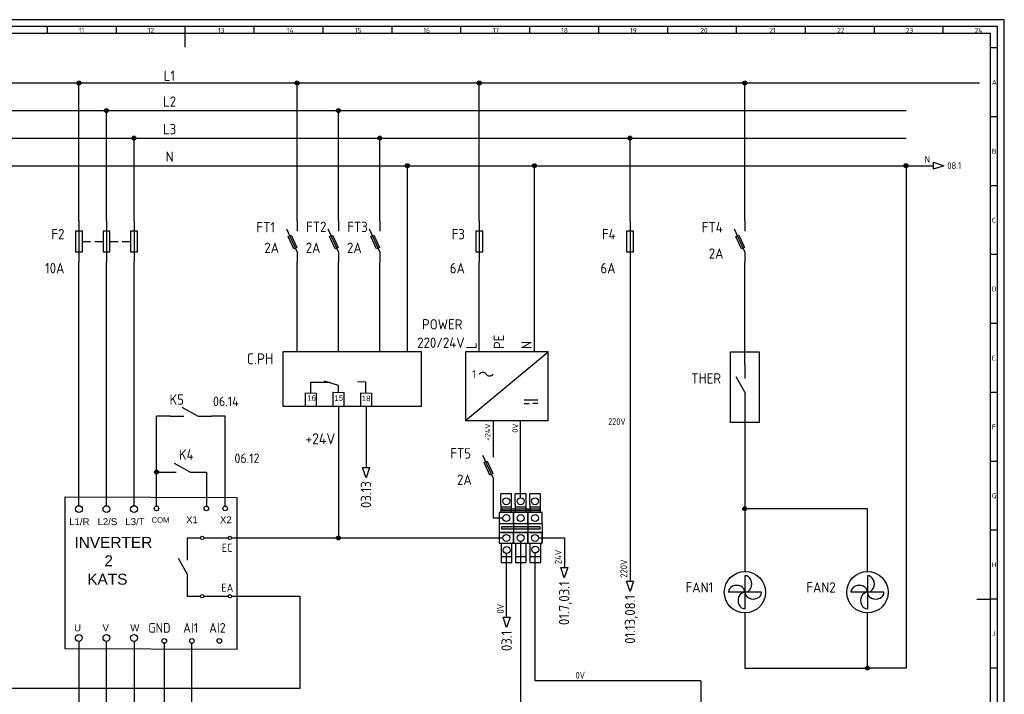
# Model space of a CAD drawing. Header units: millimetres. Extents: x 0 to 1189, y 5 to 846.
# Tile 3 of 3: x 475 to 1189, y 356 to 846. Entities that reach past the tile are written whole.
import ezdxf
from ezdxf.enums import TextEntityAlignment as Align

# ---------------------------------------------------------------- set-up
doc = ezdxf.new("R2010")
doc.units = ezdxf.units.MM
doc.header["$LTSCALE"] = 12
doc.linetypes.add('DASHED', pattern=[0.75, 0.5, -0.25])
for name, color, linetype in [('035', 5, 'Continuous'), ('07', 7, 'Continuous'), ('DESC', 1, 'Continuous'), ('LINK', 9, 'DASHED'), ('RED_2.5mm^2', 1, 'Continuous'), ('SYMS', 7, 'Continuous'), ('TAGS', 51, 'Continuous'), ('TERMS', 4, 'Continuous'), ('WIRENO', 70, 'Continuous'), ('WIREREF', 61, 'Continuous'), ('XREF', 7, 'Continuous'), ('XREFCHILD', 134, 'Continuous')]:
    doc.layers.add(name, color=color, linetype=linetype)
doc.styles.add('ISO Proportional', font='isocp.shx')
doc.styles.add('WD_IEC', font='isocp2.shx', dxfattribs={"width": 0.9, "height": 4})

# ---------------------------------------------------------------- blocks, each defined once
blk = doc.blocks.new('IEC_border_a0')
at = {"layer": '035', "color": 0}
for p, q in [((1189, 841), (0, 841)), ((494.5, 836), (494.5, 831)), ((544.5, 836), (544.5, 831)), ((594.5, 836), (594.5, 831)), ((644.5, 836), (644.5, 831)), ((694.5, 836), (694.5, 831)), ((744.5, 836), (744.5, 831)), ((794.5, 836), (794.5, 831)), ((844.5, 836), (844.5, 831)), ((894.5, 836), (894.5, 831)), ((944.5, 836), (944.5, 831)), ((994.5, 836), (994.5, 831)), ((1044.5, 836), (1044.5, 831)), ((1094.5, 836), (1094.5, 831)), ((1144.5, 836), (1144.5, 831)), ((1189, 0), (1189, 841)), ((1183.97, 820.54), (1178.98, 820.54)), ((1183.97, 770.54), (1178.98, 770.54)), ((1183.97, 720.54), (1178.98, 720.54)), ((1183.97, 670.54), (1178.98, 670.54)), ((1183.97, 620.54), (1178.98, 620.54)), ((1183.98, 570.5), (1179, 570.5)), ((1183.98, 520.5), (1178.98, 520.5)), ((1183.98, 470.5), (1179, 470.5)), ((1183.98, 420.5), (1179, 420.5)), ((1183.98, 420.5), (1179, 420.5)), ((1183.98, 370.5), (1179, 370.5))]:
    blk.add_line(p, q, dxfattribs=at)
blk.add_lwpolyline([(10, 10), (1179, 10), (1179, 831), (10, 831)], close=True, dxfattribs=at)
at = {"layer": '07', "color": 0}
for p, q in [((594.5, 831), (594.5, 821)), ((1169, 420.5), (1179, 420.5))]:
    blk.add_line(p, q, dxfattribs=at)
blk.add_lwpolyline([(5, 5), (1184, 5), (1184, 836), (5, 836)], close=True, dxfattribs=at)
at = {"layer": '035', "color": 0, "style": 'ISO Proportional'}
for s, p in [('11', (517.49, 831.5)), ('12', (567.49, 831.5)), ('13', (618.42, 831.5)), ('14', (668.46, 831.5)), ('15', (717.72, 831.5)), ('16', (767.49, 831.5)), ('17', (817.72, 831.5)), ('18', (867.49, 831.5)), ('19', (917.49, 831.5)), ('20', (968.42, 831.5)), ('21', (1018.46, 831.5)), ('22', (1067.72, 831.5)), ('23', (1117.49, 831.5)), ('24', (1167.49, 831.5)), ('A', (1179.98, 793.79)), ('B', (1179.98, 743.79)), ('C', (1179.98, 693.79)), ('D', (1179.98, 643.79)), ('E', (1180, 593.75)), ('F', (1180, 543.75)), ('G', (1180, 493.75)), ('H', (1180, 443.75)), ('J', (1180, 393.75))]:
    blk.add_text(s, height=3.5, dxfattribs=at).set_placement(p)
blk = doc.blocks.new('VT0_02')
blk.add_circle((0, 0), 1.25)
at = {"style": 'WD_IEC'}
blk.add_attdef('TAG1', text='', height=2.5, dxfattribs=at).set_placement((-0.5, 1.75), align=Align.RIGHT)
at = {"style": 'WD_IEC', "flags": 1}
for tag, p in [('X4TERM01', (-1.25, 0)), ('X2TERM01', (0, 1.25)), ('X1TERM01', (1.25, 0)), ('X8TERM01', (0, -1.25))]:
    blk.add_attdef(tag, p, '', height=0.32, dxfattribs=at)
blk = doc.blocks.new('HT0W02')
blk.add_circle((0, 0), 1.25)
at = {"style": 'WD_IEC'}
for tag, p in [('INST', (-2.25, 6.5)), ('LOC', (-2.25, 3.5)), ('DESC1', (-2.25, -6.25)), ('DESC2', (-2.25, -9.25)), ('DESC3', (-2.25, -12.25))]:
    blk.add_attdef(tag, text='', height=2.5, dxfattribs=at).set_placement(p, align=Align.RIGHT)
at = {"style": 'WD_IEC', "flags": 1}
for tag, p, height in [('ASSYCODE', (2.75, 10.75), 1), ('CATDESC', (2.75, 9.25), 1), ('MFG', (2.75, 7.25), 1.5), ('X4TERM01', (-1.25, 0), 0.25), ('X4TERMDESC01', (-1.25, 0.5), 0.4), ('STRIPSEQ', (0, 0), 0.025), ('X2TERM01', (0, 1.25), 0.25), ('X2TERMDESC01', (0, 1.75), 0.4), ('X1TERM01', (1.25, 0), 0.25), ('X1TERMDESC01', (1.25, 0.5), 0.4), ('CAT', (2.75, 4.75), 1.5), ('LINKTERM', (0, -0.0375), 0.025), ('X8TERM01', (0, -1.25), 0.25), ('X8TERMDESC01', (0, -0.75), 0.4)]:
    blk.add_attdef(tag, p, '', height=height, dxfattribs=at)
at = {"style": 'WD_IEC', "flags": 8}
for tag, p in [('TAGSTRIP', (-2.25, 0.5)), ('WIRENO', (-2.25, -3.25))]:
    blk.add_attdef(tag, text='', height=2.5, dxfattribs=at).set_placement(p, align=Align.RIGHT)
blk = doc.blocks.new('WD_WNV')
at = {"linetype": 'Continuous', "style": 'WD_IEC', "width": 0.8}
blk.add_attdef('WIRENO', text='', height=2.5, dxfattribs=at).set_placement((-1.6, 0), align=Align.MIDDLE_RIGHT)
at = {"style": 'WD_IEC', "flags": 1}
for tag, p in [('W01USER', (-1, 1.25)), ('W02USER', (-1, 1.125)), ('W03USER', (-1, 1)), ('W04USER', (-1, 0.875)), ('W05USER', (-1, 0.75)), ('W06USER', (-1, 0.625)), ('W07USER', (-1, 0.5)), ('W08USER', (-1, 0.375)), ('W09USER', (-1, 0.25)), ('W10USER', (-1, 0.125))]:
    blk.add_attdef(tag, text='', height=0.08, dxfattribs=at).set_placement(p, align=Align.CENTER)
blk = doc.blocks.new('WDDOT')
for radius in [0.72, 0.449, 0.223]:
    blk.add_circle((0, 0), radius)
blk = doc.blocks.new('VFU1')
blk.add_line((0, 7.5), (0, -7.5))
blk.add_lwpolyline([(-1.25, 3.75), (-1.25, -3.75), (1.25, -3.75), (1.25, 3.75)], close=True)
at = {"style": 'WD_IEC'}
for tag, p in [('INST', (-5.25, 7.75)), ('LOC', (-5.25, 4.25)), ('TAG1', (-5.25, 0.75)), ('RATING1', (-5.25, -3.75)), ('XREF', (-5.25, -7.75)), ('DESC1', (-5.25, -11.6)), ('DESC2', (-5.25, -15.1)), ('DESC3', (-5.25, -18.6))]:
    blk.add_attdef(tag, text='', height=2.5, dxfattribs=at).set_placement(p, align=Align.RIGHT)
blk.add_attdef('TERM01', text='', height=2, rotation=90, dxfattribs=at).set_placement((-1, 7.5), align=Align.RIGHT)
at = {"style": 'WD_IEC', "flags": 1}
for tag, p, height in [('X2TERM01', (0, 7.5), 0.32), ('MFG', (2.75, 6.5), 1.5), ('CAT', (2.75, 4), 1.5), ('X4LINK', (-1.25, 0), 0.32), ('X1LINK', (1.25, 0), 0.32), ('ASSYCODE', (2.25, -4), 1), ('CATDESC', (2.25, -7), 1), ('FAMILY', (2.25, -5.5), 1), ('X8TERM02', (0, -7.5), 0.32)]:
    blk.add_attdef(tag, p, '', height=height, dxfattribs=at)
at = {"style": 'WD_IEC'}
blk.add_attdef('TERM02', (-1, -7.5), '', height=2, rotation=90, dxfattribs=at)
blk = doc.blocks.new('VFU2')
blk.add_line((0, 7.5), (0, -7.5))
blk.add_lwpolyline([(-1.25, 3.75), (-1.25, -3.75), (1.25, -3.75), (1.25, 3.75)], close=True)
at = {"style": 'WD_IEC'}
for tag, p in [('INST', (-5.25, 7.75)), ('LOC', (-5.25, 4.25)), ('TAG2', (-5.25, 0.75)), ('RATING1', (-5.25, -3.75)), ('XREF', (-5.25, -7.75)), ('DESC1', (-5.25, -11.6)), ('DESC2', (-5.25, -15.1)), ('DESC3', (-5.25, -18.6))]:
    blk.add_attdef(tag, text='', height=2.5, dxfattribs=at).set_placement(p, align=Align.RIGHT)
blk.add_attdef('TERM01', text='', height=2, rotation=90, dxfattribs=at).set_placement((-1, 7.5), align=Align.RIGHT)
at = {"style": 'WD_IEC', "flags": 1}
for tag, p, height in [('X2TERM01', (0, 7.5), 0.32), ('MFG', (2.75, 6.5), 1.5), ('CAT', (2.75, 4), 1.5), ('X4LINK', (-1.25, 0), 0.32), ('X1LINK', (1.25, 0), 0.32), ('ASSYCODE', (2.25, -4), 1), ('CATDESC', (2.25, -7), 1), ('FAMILY', (2.25, -5.5), 1), ('X8TERM02', (0, -7.5), 0.32)]:
    blk.add_attdef(tag, p, '', height=height, dxfattribs=at)
at = {"style": 'WD_IEC'}
blk.add_attdef('TERM02', (-1, -7.5), '', height=2, rotation=90, dxfattribs=at)
blk = doc.blocks.new('HCR21')
for p, q in [((-7.5, 0), (-2.5, 0)), ((2.5, 0), (-3.12, 3.12)), ((2.5, 0), (7.5, 0))]:
    blk.add_line(p, q)
at = {"style": 'WD_IEC'}
for tag, p in [('INST', (-2.5, 10.12)), ('LOC', (-2.5, 7.12)), ('TAG2', (-2.5, 4.12)), ('DESC1', (-2.5, -9.25)), ('DESC2', (-2.5, -12.25)), ('DESC3', (-2.5, -15.25))]:
    blk.add_attdef(tag, text='', height=2.5, dxfattribs=at).set_placement(p, align=Align.RIGHT)
for tag, p, height, flags in [('X4TERM01', (-7.5, 0), 0.32, 1), ('TERM01', (-7.5, 1), 2, 8), ('X2LINK', (0, 2.27), 0.32, 1), ('X8LINK', (0, 0.77), 0.32, 1), ('X1TERM02', (7.5, 0), 0.32, 1), ('CONTACT', (6.5, -2.25), 1, 1), ('FAMILY', (6.5, -3.75), 1, 1), ('COMMON', (7.75, -3.5), 1, 1)]:
    blk.add_attdef(tag, p, '', height=height, dxfattribs=dict(at, flags=flags))
at = {"style": 'WD_IEC', "flags": 8}
for tag, height, p in [('TERM02', 2, (7.5, 1)), ('XREF', 2.5, (-2.5, -6.25))]:
    blk.add_attdef(tag, text='', height=height, dxfattribs=at).set_placement(p, align=Align.RIGHT)
blk = doc.blocks.new('WD_WNH')
at = {"linetype": 'Continuous', "style": 'WD_IEC', "width": 0.8}
blk.add_attdef('WIRENO', text='', height=2.5, dxfattribs=at).set_placement((0, 0.75), align=Align.CENTER)
at = {"style": 'WD_IEC', "flags": 1}
for tag, p in [('W01USER', (0, 1.25)), ('W02USER', (0, 1.125)), ('W03USER', (0, 1)), ('W04USER', (0, 0.875)), ('W05USER', (0, 0.75)), ('W06USER', (0, 0.625)), ('W07USER', (0, 0.5)), ('W08USER', (0, 0.375)), ('W09USER', (0, 0.25)), ('W10USER', (0, 0.125))]:
    blk.add_attdef(tag, text='', height=0.08, dxfattribs=at).set_placement(p, align=Align.CENTER)
blk = doc.blocks.new('VCR21')
for p, q in [((0, 7.5), (0, 2.5)), ((0, -2.5), (-3.12, 3.12)), ((0, -2.5), (0, -7.5))]:
    blk.add_line(p, q)
at = {"style": 'WD_IEC'}
for tag, p in [('INST', (-5.25, 6.75)), ('LOC', (-5.25, 3.75)), ('TAG2', (-5.25, 0.75)), ('XREF', (-5.25, -3.75)), ('DESC1', (-5.25, -6.75)), ('DESC2', (-5.25, -9.75)), ('DESC3', (-5.25, -12.75))]:
    blk.add_attdef(tag, text='', height=2.5, dxfattribs=at).set_placement(p, align=Align.RIGHT)
blk.add_attdef('TERM01', text='', height=2, rotation=90, dxfattribs=at).set_placement((-1, 7.5), align=Align.RIGHT)
at = {"style": 'WD_IEC', "flags": 1}
for tag, p, height in [('X2TERM01', (0, 7.5), 0.32), ('X4LINK', (-2.75, 0), 0.32), ('X1LINK', (-0.5, 0), 0.32), ('CONTACT', (4, -3.5), 1), ('FAMILY', (4, -5), 1), ('COMMON', (5.25, -4.75), 1), ('X8TERM02', (0, -7.5), 0.32)]:
    blk.add_attdef(tag, p, '', height=height, dxfattribs=at)
at = {"style": 'WD_IEC'}
blk.add_attdef('TERM02', (-1, -7.5), '', height=2, rotation=90, dxfattribs=at)
blk = doc.blocks.new('VPW1_1PH')
for p, q in [((-5, -25), (25, 0)), ((16.25, -17.5), (21.25, -17.5)), ((16.25, -18.75), (18.125, -18.75)), ((21.25, -18.75), (19.375, -18.75))]:
    blk.add_line(p, q)
blk.add_lwpolyline([(-5, 0), (-5, -25), (25, -25), (25, 0)], close=True)
for centre, start, end in [((1.25, -9.0625), 36.869898, 143.130102), ((3.75, -7.1875), 216.869898, 323.130102)]:
    blk.add_arc(centre, 1.5625, start, end)
at = {"style": 'WD_IEC'}
blk.add_text('1', height=3, dxfattribs=at).set_placement((-1.25, -8.125), align=Align.MIDDLE_RIGHT)
for tag, p in [('TERM01', (-1, 1)), ('TERM02', (9, 1)), ('TERM03', (19, 1))]:
    blk.add_attdef(tag, p, '', height=2, rotation=90, dxfattribs=at)
for tag, p in [('INST', (-7.5, 2.5)), ('LOC', (-7.5, -1)), ('TAG1', (-7.5, -4.5)), ('RATING1', (-7.5, -9)), ('XREF', (-7.5, -13)), ('DESC1', (-7.5, -16.85)), ('DESC2', (-7.5, -20.35)), ('DESC3', (-7.5, -23.85))]:
    blk.add_attdef(tag, text='', height=2.5, dxfattribs=at).set_placement(p, align=Align.RIGHT)
at = {"style": 'WD_IEC', "flags": 1}
for tag, p, height in [('X2TERM01', (0, 0), 0.32), ('X2TERM02', (10, 0), 0.32), ('X2TERM03', (20, 0), 0.32), ('MFG', (27.75, -1), 1.5), ('CAT', (27.75, -3.5), 1.5), ('ASSYCODE', (26, -21.5), 1), ('X8TERM04', (5, -25), 0.32), ('X8TERM05', (15, -25), 0.32), ('CATDESC', (26, -24.5), 1), ('FAMILY', (26, -23), 1)]:
    blk.add_attdef(tag, p, '', height=height, dxfattribs=at)
at = {"style": 'WD_IEC'}
for tag, p in [('TERM04', (4, -26)), ('TERM05', (14, -26))]:
    blk.add_attdef(tag, text='', height=2, rotation=90, dxfattribs=at).set_placement(p, align=Align.RIGHT)
blk = doc.blocks.new('VFU1FS')
for p, q in [((0, 7.5), (0, 3.75)), ((0, -3.75), (-3.75, 4.38)), ((0, -3.75), (0, -7.5))]:
    blk.add_line(p, q)
blk.add_lwpolyline([(-1.19, -2.76), (-3.3, 1.77), (-2.17, 2.3), (-0.06, -2.24)], close=True)
at = {"style": 'WD_IEC'}
for tag, p in [('INST', (-8, 10.25)), ('LOC', (-8, 6.75)), ('TAG1', (-8, 3.25)), ('RATING1', (-8, -1.35)), ('DESC1', (-8, -9.85)), ('DESC2', (-8, -13.35)), ('DESC3', (-8, -16.85))]:
    blk.add_attdef(tag, text='', height=2.5, dxfattribs=at).set_placement(p, align=Align.RIGHT)
blk.add_attdef('TERM01', text='', height=2, rotation=90, dxfattribs=at).set_placement((-1, 7.5), align=Align.RIGHT)
at = {"style": 'WD_IEC', "flags": 1}
for tag, p, height in [('X2TERM01', (0, 7.5), 0.32), ('MFG', (2.75, 6.5), 1.5), ('CAT', (2.75, 4), 1.5), ('X4LINK', (-2.48, 0), 0.32), ('X1LINK', (-1.1, 0), 0.32), ('ASSYCODE', (1, -4), 1), ('CATDESC', (1, -7), 1), ('FAMILY', (1, -5.5), 1), ('X8TERM02', (0, -7.5), 0.32)]:
    blk.add_attdef(tag, p, '', height=height, dxfattribs=at)
at = {"style": 'WD_IEC'}
blk.add_attdef('TERM02', (-1, -7.5), '', height=2, rotation=90, dxfattribs=at)
at = {"lineweight": 15, "style": 'WD_IEC'}
blk.add_attdef('XREF', text='', height=2.5, dxfattribs=at).set_placement((-8, -6), align=Align.RIGHT)
blk = doc.blocks.new('VMO12')
blk.add_circle((0, 0), 7.5)
at = {"style": 'WD_IEC'}
for tag, p in [('INST', (-10.5, 15.25)), ('LOC', (-10.5, 11.75)), ('TAG1', (-10.5, 8.25)), ('DESC1', (-10.5, 4)), ('DESC2', (-10.5, 0.5)), ('DESC3', (-10.5, -3)), ('RATING1', (-10.5, -6.5)), ('RATING2', (-10.5, -10)), ('RATING3', (-10.5, -13.5))]:
    blk.add_attdef(tag, text='', height=2.5, dxfattribs=at).set_placement(p, align=Align.RIGHT)
blk.add_attdef('TERM01', (-1, 7.48), '', height=2, rotation=90, dxfattribs=at)
at = {"style": 'WD_IEC', "flags": 1}
for tag, p, height in [('MFG', (2.75, 11.5), 1.5), ('X2TERM01', (0, 7.5), 0.32), ('CAT', (2.75, 9), 1.5), ('X4LINK', (-7.5, 0), 0.32), ('X1LINK', (7.5, 0), 0.32), ('X0TERM03', (5.3, -5.3), 0.32), ('X8TERM02', (0, -7.5), 0.32), ('ASSYCODE', (1, -9), 1), ('FAMILY', (1, -10.5), 1), ('CATDESC', (1, -12), 1)]:
    blk.add_attdef(tag, p, '', height=height, dxfattribs=at)
at = {"style": 'WD_IEC'}
for tag, p in [('M', (-0.2, 1.24)), ('1~', (-0.17, -3.35))]:
    blk.add_attdef(tag, text='', height=2.5, dxfattribs=at).set_placement(p, align=Align.CENTER)
at = {"linetype": 'Continuous', "style": 'WD_IEC'}
blk.add_attdef('TERM03', text='', height=2, dxfattribs=at).set_placement((7.55, -5.55), align=Align.MIDDLE_LEFT)
at = {"style": 'WD_IEC'}
blk.add_attdef('TERM02', text='', height=2, rotation=90, dxfattribs=at).set_placement((-0.9, -7.98), align=Align.RIGHT)
at = {"lineweight": 15, "style": 'WD_IEC'}
blk.add_attdef('XREF', text='', height=2.5, dxfattribs=at).set_placement((-10.5, -17), align=Align.RIGHT)
blk = doc.blocks.new('HA1S4')
blk.add_lwpolyline([(0, -3.75), (-1.25, 0), (1.25, 0)], close=True)
at = {"style": 'WD_IEC', "flags": 8}
blk.add_attdef('WIRENO', (-1, 1.25), '', height=2.5, rotation=90, dxfattribs=at)
at = {"style": 'WD_IEC'}
blk.add_attdef('DESC1', text='', height=2.5, rotation=90, dxfattribs=at).set_placement((1, 1.25), align=Align.TOP_LEFT)
at = {"style": 'WD_IEC', "flags": 1}
blk.add_attdef('X2TERM01', (0, 0), '', height=0.32, dxfattribs=at)
blk.add_attdef('SIGCODE', text='', height=1, dxfattribs=at).set_placement((-2.5, -3.2), align=Align.RIGHT)
at = {"style": 'WD_IEC'}
blk.add_attdef('XREF', text='', height=2.5, rotation=90, dxfattribs=at).set_placement((0, -5), align=Align.MIDDLE_RIGHT)
blk = doc.blocks.new('HA1S1')
blk.add_lwpolyline([(0, 1.25), (3.75, 0), (0, -1.25)], close=True)
at = {"style": 'WD_IEC'}
for tag, height, flags, p in [('WIRENO', 2.5, 8, (-1.25, 1)), ('SIGCODE', 1, 1, (5, 1.8))]:
    blk.add_attdef(tag, text='', height=height, dxfattribs=dict(at, flags=flags)).set_placement(p, align=Align.RIGHT)
at = {"style": 'WD_IEC', "flags": 1}
blk.add_attdef('X4TERM01', (0, 0), '', height=0.32, dxfattribs=at)
at = {"style": 'WD_IEC'}
blk.add_attdef('XREF', text='', height=2.5, dxfattribs=at).set_placement((5, 0), align=Align.MIDDLE_LEFT)
blk.add_attdef('DESC1', text='', height=2.5, dxfattribs=at).set_placement((-1.25, -1), align=Align.TOP_RIGHT)
blk = doc.blocks.new('VSW1S92')
for p, q in [((0, 10), (0, 15)), ((15, 10), (15, 15)), ((30, 10), (30, 15)), ((4.96, -5.1), (4.96, -1.1)), ((4.96, -1.1), (12, -1.1)), ((14.96, -2.32), (9.91, -0.84)), ((14.96, -4.82), (14.96, -2.32)), ((24.96, -1.1), (21.96, -1.05)), ((24.96, -5.1), (24.96, -1.1)), ((2.96, -5.08), (2.96, -10)), ((2.96, -5.08), (6.96, -5.13)), ((6.96, -5.13), (6.96, -10)), ((12.96, -4.79), (12.96, -10)), ((12.96, -4.79), (16.96, -4.84)), ((16.96, -4.84), (16.96, -10)), ((22.96, -5.08), (22.96, -10)), ((22.96, -5.08), (26.96, -5.13)), ((26.96, -5.13), (26.96, -10))]:
    blk.add_line(p, q)
at = {"color": 7}
for p, q in [((0, 10), (0, 15)), ((15, 10), (15, 15)), ((30, 10), (30, 15)), ((40, 10), (40, 15)), ((15, -10), (15, -15)), ((25, -10), (25, -15))]:
    blk.add_line(p, q, dxfattribs=at)
blk.add_lwpolyline([(-5, 10), (45, 10), (45, -10), (-5, -10)], close=True, dxfattribs=at)
at = {"char_height": 2, "attachment_point": 1}
for s, insert in [('{\\f@Arial Unicode MS|b0|i0|c0|p34;16}', (3.7, -5.9)), ('{\\f@Arial Unicode MS|b0|i0|c0|p34;15}', (13.54, -5.93)), ('{\\f@Arial Unicode MS|b0|i0|c0|p34;18}', (23.5, -6.04))]:
    blk.add_mtext_dynamic_manual_height_columns(s, width=2.4218, gutter_width=35, heights=[0], dxfattribs=dict(at, insert=insert))
at = {"style": 'WD_IEC'}
for tag, p in [('TERM01', (-1, 14.73)), ('TERM03', (14, 14.73)), ('TERM04', (29, 14.73)), ('TERM06', (39, 14.73))]:
    blk.add_attdef(tag, text='', height=2, rotation=90, dxfattribs=at).set_placement(p, align=Align.RIGHT)
at = {"style": 'WD_IEC', "flags": 1}
for tag, p, height in [('X2TERM01', (0, 15), 0.32), ('X2TERM03', (15, 15), 0.32), ('X2TERM04', (30, 15), 0.32), ('X2TERM06', (40, 15), 0.32), ('MFG', (35.06, 5.75), 1.5), ('CAT', (35.06, 3.25), 1.5), ('ASSYCODE', (35.24, -4.96), 1), ('CATDESC', (35.24, -7.96), 1), ('FAMILY', (35.24, -6.46), 1), ('X8TERM02', (15, -15), 0.32), ('X8TERM05', (25, -15), 0.32)]:
    blk.add_attdef(tag, p, '', height=height, dxfattribs=at)
blk = doc.blocks.new('T3')
for p, q in [((2.6, 11.7), (2.6, 27.4)), ((18.3, 27.4), (2.6, 27.4)), ((18.3, 0), (18.3, 27.4)), ((2.6, 11.7), (2.6, 0)), ((2.6, 8.5), (18.3, 8.5)), ((0, -15.7), (0, -28.8)), ((20.9, -15.7), (20.9, -28.8)), ((2.6, -28.8), (20.9, -28.8)), ((20.9, -28.8), (20.9, -28.8)), ((20.9, -28.8), (20.9, -43.2)), ((2.9, -44.5), (2.9, -72.3)), ((18.6, -72.3), (18.6, -44.5)), ((2.9, -63.8), (18.6, -63.8)), ((2.9, -72.3), (18.6, -72.3))]:
    blk.add_line(p, q)
for points in [[(20.9, 0), (0, 0), (0, -15.7), (20.9, -15.7)], [(20.9, -28.8), (0, -28.8), (0, -44.5), (20.9, -44.5)]]:
    blk.add_lwpolyline(points, close=True)
blk.add_point((20.9, -36))
blk = doc.blocks.new('HT0_02')
blk.add_circle((0, 0), 1.25)
at = {"style": 'WD_IEC', "flags": 1}
for tag, p in [('X4TERM01', (-1.25, 0)), ('X2TERM01', (0, 1.25)), ('X1TERM01', (1.25, 0)), ('X8TERM01', (0, -1.25))]:
    blk.add_attdef(tag, p, '', height=0.32, dxfattribs=at)

msp = doc.modelspace()

# ---------------------------------------------------------------- hatches: boundary and pattern name
at = {"layer": 'RED_2.5mm^2'}
h = msp.add_hatch(color=256, dxfattribs=at)
h.dxf.hatch_style = 1
h.paths.add_polyline_path([(831.53, 491.04), (824.34, 491.04), (824.34, 489.61), (831.53, 489.61)])
h.paths.add_polyline_path([(834.14, 491.04), (831.53, 491.04), (831.53, 489.61), (834.14, 489.61)])
h.paths.add_polyline_path([(842, 491.04), (834.14, 491.04), (834.14, 489.61), (842, 489.61)])
h.paths.add_polyline_path([(844.61, 491.04), (842, 491.04), (842, 489.61), (844.61, 489.61)])
h.paths.add_polyline_path([(851.96, 491.04), (844.61, 491.04), (844.61, 489.61), (851.96, 489.61)])
h = msp.add_hatch(color=256, dxfattribs=at)
h.dxf.hatch_style = 1
h.paths.add_polyline_path([(832.84, 478.26), (824.33, 478.26), (824.33, 476.33), (832.84, 476.33)])
h.paths.add_polyline_path([(843.31, 478.26), (832.84, 478.26), (832.84, 476.33), (843.31, 476.33)])
h.paths.add_polyline_path([(851.95, 478.26), (843.31, 478.26), (843.31, 476.33), (851.95, 476.33)])

# ---------------------------------------------------------------- linework, layer by layer
at = {"color": 0}
for p, q in [((705.85, 555.21), (705.85, 469.89)), ((1000.79, 442.47), (1000.79, 418.47)), ((1089.7, 442.47), (1089.7, 418.47)), ((1012.79, 430.47), (988.79, 430.47)), ((1101.7, 430.47), (1077.7, 430.47))]:
    msp.add_line(p, q, dxfattribs=at)
for points in [[(990.4, 605.01), (1011.04, 605.01), (1011.04, 553.61), (990.4, 553.61)], [(507.53, 499.67), (632.12, 499.26), (632.12, 388.88), (507.53, 389.29)]]:
    msp.add_lwpolyline(points, close=True, dxfattribs=at)
for points in [[(824.34, 491.04), (851.96, 491.04), (851.96, 489.61), (824.34, 489.61)], [(824.33, 478.26), (851.95, 478.26), (851.95, 476.33), (824.33, 476.33)]]:
    msp.add_lwpolyline(points, close=True)
for centre, major_axis in [((1000.79, 436.47), (0, -6)), ((1089.7, 436.47), (0, -6)), ((994.79, 430.47), (6, 0)), ((1000.79, 424.47), (0, 6)), ((1006.79, 430.47), (-6, 0)), ((1083.7, 430.47), (6, 0)), ((1089.7, 424.47), (0, 6)), ((1095.7, 430.47), (-6, 0))]:
    msp.add_ellipse(centre, major_axis=major_axis, ratio=0.833333, start_param=0, end_param=3.141593, dxfattribs=at)
at = {"layer": 'LINK'}
for points in [[(520.03, 685.09), (535.03, 685.09)], [(540.03, 685.09), (555.03, 685.09)]]:
    msp.add_lwpolyline(points, dxfattribs=at)
at = {"layer": 'RED_2.5mm^2', "color": 0}
for p, q in [((292.94, 800.01), (1170.97, 800.01)), ((517.53, 700.09), (517.53, 800.01)), ((675.85, 700.09), (675.85, 800.01)), ((808.07, 700.09), (808.07, 800.01)), ((1000.72, 700.09), (1000.72, 800.01)), ((48.78, 780.01), (1117.67, 780.01)), ((537.53, 700.09), (537.53, 780.01)), ((705.85, 700.09), (705.85, 780.01)), ((48.78, 760.01), (1117.67, 760.01)), ((557.53, 700.09), (557.53, 760.01)), ((735.85, 700.09), (735.85, 760.01)), ((917.41, 700.09), (917.41, 760.01)), ((48.78, 740.01), (1117.67, 740.01)), ((755.85, 615.21), (755.85, 740.01)), ((848.07, 605.01), (848.07, 740.01)), ((1117.67, 740.01), (1117.67, 375.41)), ((1117.67, 740.01), (1137.63, 740.01)), ((517.53, 493.28), (517.53, 670.09)), ((537.53, 493.28), (537.53, 670.09)), ((557.53, 493.28), (557.53, 670.09)), ((675.85, 615.21), (675.85, 670.09)), ((705.85, 615.21), (705.85, 670.09)), ((735.85, 615.21), (735.85, 670.09)), ((808.07, 605.01), (808.07, 670.09)), ((917.41, 670.09), (917.41, 438.51)), ((1000.72, 595.65), (1000.72, 670.09)), ((1000.72, 565.65), (1000.72, 491.02)), ((573.84, 517.67), (573.84, 558.31)), ((583.74, 558.31), (573.84, 558.31)), ((623.64, 558.31), (613.74, 558.31)), ((623.64, 492.99), (623.64, 558.31)), ((725.85, 555.21), (725.85, 521.04)), ((818.07, 555.01), (818.07, 536.01)), ((573.84, 492.99), (573.84, 517.67)), ((573.84, 517.67), (578.14, 517.67)), ((608.14, 517.67), (610.05, 517.67)), ((610.05, 517.67), (610.05, 492.99)), ((1089.7, 491.02), (1000.72, 491.02)), ((1000.72, 491.02), (1000.72, 445.47)), ((1089.7, 445.47), (1089.7, 491.02)), ((596.12, 470.03), (605.69, 470.03)), ((596.12, 470.03), (596.12, 463.81)), ((605.69, 469.89), (605.69, 469.89)), ((608.19, 470.03), (625.85, 470.03)), ((628.35, 469.89), (705.85, 469.89)), ((596.12, 433.81), (596.12, 427.58)), ((596.12, 427.58), (605.69, 427.58)), ((608.19, 427.58), (625.85, 427.58)), ((628.35, 427.58), (677.86, 427.58)), ((677.86, 427.58), (677.86, 360.62)), ((1000.72, 415.47), (1000.72, 375.41)), ((1089.7, 375.41), (1089.7, 415.47)), ((517.47, 394.79), (517.47, 306.59)), ((537.47, 306.59), (537.47, 394.79)), ((557.53, 394.79), (557.53, 306.59)), ((579.46, 393.47), (579.46, 303.8)), ((599.46, 302.53), (599.46, 393.47)), ((1000.72, 375.41), (1089.7, 375.41)), ((1117.67, 375.41), (1089.7, 375.41)), ((968.91, 366.24), (968.91, 251.94)), ((677.86, 360.62), (465.97, 360.62))]:
    msp.add_line(p, q, dxfattribs=at)
at = {"layer": 'RED_2.5mm^2'}
for p, q in [((838.07, 499.01), (838.07, 555.01)), ((818.07, 506.01), (818.07, 484.29)), ((825.1, 484.29), (818.07, 484.29)), ((705.85, 469.89), (825.1, 469.89)), ((838.07, 467.39), (838.07, 339.7)), ((851.04, 469.89), (869.8, 469.89)), ((869.8, 469.89), (869.8, 448.34)), ((827.85, 412.49), (827.85, 458.61)), ((848.57, 366.24), (848.57, 458.97)), ((968.91, 366.24), (848.57, 366.24))]:
    msp.add_line(p, q, dxfattribs=at)

# ---------------------------------------------------------------- block references
at = {"color": 0}
msp.add_blockref('IEC_border_a0', (0, 4.94), dxfattribs=at)
at = {"xscale": 0.5, "yscale": 0.5, "zscale": 0.5}
for p in [(822.37, 488.22), (832.84, 488.22), (843.31, 488.22)]:
    msp.add_blockref('T3', p, dxfattribs=at)
at = {"layer": 'SYMS', "color": 0}
for name, p, xscale, yscale, zscale in [('WDDOT', (517.53, 800.01), 2, 2, 2), ('WDDOT', (537.53, 780.01), 2, 2, 2), ('WDDOT', (705.85, 780.01), 2, 2, 2), ('WDDOT', (557.53, 760.01), 2, 2, 2), ('WDDOT', (735.85, 760.01), 2, 2, 2), ('WDDOT', (917.41, 760.01), 2, 2, 2), ('WDDOT', (755.85, 740.01), 2, 2, 2), ('WDDOT', (848.07, 740.01), 2, 2, 2), ('WDDOT', (1117.67, 740.01), 2, 2, 2), ('VFU2', (537.53, 685.09), 2, 2, 2), ('VFU2', (557.53, 685.09), 2, 2, 2), ('WDDOT', (573.84, 517.67), 2, 2, 2), ('VT0_02', (517.53, 490.78), 2, 2, 2), ('VT0_02', (537.53, 490.78), 2, 2, 2), ('VT0_02', (557.53, 490.78), 2, 2, 2), ('VT0_02', (573.84, 491.31), 1.343140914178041, 1.343140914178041, 1.343140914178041), ('VT0_02', (610.05, 491.31), 1.343140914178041, 1.343140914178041, 1.343140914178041), ('VT0_02', (623.64, 491.31), 1.343140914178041, 1.343140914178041, 1.343140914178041), ('WDDOT', (1000.72, 491.02), 2, 2, 2), ('VCR21', (596.12, 448.81), 2, 2, 2), ('VT0_02', (517.47, 397.29), 2, 2, 2), ('VT0_02', (537.53, 397.29), 2, 2, 2), ('VT0_02', (557.53, 397.29), 2, 2, 2), ('VT0_02', (579.46, 395.15), 1.343140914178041, 1.343140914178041, 1.343140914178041), ('VT0_02', (599.46, 395.15), 1.343140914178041, 1.343140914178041, 1.343140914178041), ('VT0_02', (619.46, 395.15), 1.343140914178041, 1.343140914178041, 1.343140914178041), ('WDDOT', (1089.7, 375.41), 2, 2, 2)]:
    msp.add_blockref(name, p, dxfattribs=dict(at, xscale=xscale, yscale=yscale, zscale=zscale))
at = {"layer": 'SYMS', "xscale": 2, "yscale": 2, "zscale": 2}
for name, p in [('WDDOT', (675.85, 800.01)), ('WDDOT', (808.07, 800.01)), ('WDDOT', (1000.72, 800.01)), ('HT0_02', (827.6, 496.51)), ('HT0_02', (838.07, 496.51)), ('HT0_02', (848.54, 496.51)), ('HT0_02', (827.6, 484.29)), ('HT0_02', (838.07, 484.29)), ('HT0_02', (848.54, 484.29)), ('HT0_02', (827.6, 469.89)), ('HT0_02', (838.07, 469.89)), ('HT0_02', (848.54, 469.89)), ('WDDOT', (705.85, 469.89)), ('VT0_02', (827.85, 461.11)), ('VT0_02', (848.67, 461.47))]:
    msp.add_blockref(name, p, dxfattribs=at)
at = {"layer": 'SYMS', "color": 0}
ref = msp.add_blockref('HA1S1', (1137.63, 740.01), dxfattribs=dict(at, xscale=2, yscale=2, zscale=2))
ref.add_attrib('XREF', '08.1', dxfattribs={"layer": 'XREF', "height": 5, "style": 'WD_IEC'}).set_placement((1147.63, 740.01), align=Align.MIDDLE_LEFT)
ref.add_attrib('WIRENO', 'N', dxfattribs={"layer": 'WIREREF', "height": 5, "style": 'WD_IEC', "flags": 8}).set_placement((1135.13, 742.01), align=Align.RIGHT)
ref = msp.add_blockref('VFU1', (517.53, 685.09), dxfattribs=dict(at, xscale=2, yscale=2, zscale=2))
ref.add_attrib('DESC1', '10A', dxfattribs={"layer": 'DESC', "height": 7.5, "style": 'WD_IEC'}).set_placement((507.03, 661.89), align=Align.RIGHT)
ref.add_attrib('TAG1', 'F2', dxfattribs={"layer": 'TAGS', "height": 7.5, "style": 'WD_IEC'}).set_placement((507.03, 686.59), align=Align.RIGHT)
at = {"layer": 'SYMS'}
ref = msp.add_blockref('VFU1FS', (675.85, 685.09), dxfattribs=dict(at, xscale=2, yscale=2, zscale=2))
ref.add_attrib('DESC1', '2A', dxfattribs={"layer": 'DESC', "height": 7.5, "style": 'WD_IEC'}).set_placement((662.76, 676.67), align=Align.RIGHT)
ref.add_attrib('TAG1', 'FT1', dxfattribs={"layer": 'TAGS', "height": 7.5, "style": 'WD_IEC'}).set_placement((659.85, 691.59), align=Align.RIGHT)
ref = msp.add_blockref('VFU1FS', (705.85, 685.09), dxfattribs=dict(at, xscale=2, yscale=2, zscale=2))
ref.add_attrib('DESC1', '2A', dxfattribs={"layer": 'DESC', "height": 7.5, "style": 'WD_IEC'}).set_placement((692.76, 676.67), align=Align.RIGHT)
ref.add_attrib('TAG1', 'FT2', dxfattribs={"layer": 'TAGS', "height": 7.5, "style": 'WD_IEC'}).set_placement((697.14, 691.86), align=Align.RIGHT)
ref = msp.add_blockref('VFU1FS', (735.85, 685.09), dxfattribs=dict(at, xscale=2, yscale=2, zscale=2))
ref.add_attrib('DESC1', '2A', dxfattribs={"layer": 'DESC', "height": 7.5, "style": 'WD_IEC'}).set_placement((722.76, 676.67), align=Align.RIGHT)
ref.add_attrib('TAG1', 'FT3', dxfattribs={"layer": 'TAGS', "height": 7.5, "style": 'WD_IEC'}).set_placement((727.14, 691.86), align=Align.RIGHT)
at = {"layer": 'SYMS', "color": 0}
ref = msp.add_blockref('VFU1', (808.07, 685.09), dxfattribs=dict(at, xscale=2, yscale=2, zscale=2))
ref.add_attrib('DESC1', '6A', dxfattribs={"layer": 'DESC', "height": 7.5, "style": 'WD_IEC'}).set_placement((797.57, 661.89), align=Align.RIGHT)
ref.add_attrib('TAG1', 'F3', dxfattribs={"layer": 'TAGS', "height": 7.5, "style": 'WD_IEC'}).set_placement((797.57, 686.59), align=Align.RIGHT)
ref = msp.add_blockref('VFU1', (917.41, 685.09), dxfattribs=dict(at, xscale=2, yscale=2, zscale=2))
ref.add_attrib('DESC1', '6A', dxfattribs={"layer": 'DESC', "height": 7.5, "style": 'WD_IEC'}).set_placement((906.91, 661.89), align=Align.RIGHT)
ref.add_attrib('TAG1', 'F4', dxfattribs={"layer": 'TAGS', "height": 7.5, "style": 'WD_IEC'}).set_placement((906.91, 686.59), align=Align.RIGHT)
ref = msp.add_blockref('VFU1FS', (1000.72, 685.09), dxfattribs=dict(at, xscale=2, yscale=2, zscale=2))
ref.add_attrib('DESC1', '2A', dxfattribs={"layer": 'DESC', "height": 7.5, "style": 'WD_IEC'}).set_placement((985.23, 672.48), align=Align.RIGHT)
ref.add_attrib('TAG1', 'FT4', dxfattribs={"layer": 'TAGS', "height": 7.5, "style": 'WD_IEC'}).set_placement((984.72, 691.59), align=Align.RIGHT)
ref = msp.add_blockref('VPW1_1PH', (808.07, 605.01), dxfattribs=dict(at, xscale=2, yscale=2, zscale=2))
ref.add_attrib('TERM05', '0V', dxfattribs={"layer": 'TERMS', "height": 4, "rotation": 90, "style": 'WD_IEC'}).set_placement((836.07, 553.01), align=Align.RIGHT)
ref.add_attrib('TERM04', '+24V', dxfattribs={"layer": 'TERMS', "height": 4, "rotation": 90, "style": 'WD_IEC'}).set_placement((816.07, 553.01), align=Align.RIGHT)
ref.add_attrib('TERM03', 'N', (846.07, 607.01), dxfattribs={"layer": 'TERMS', "height": 7.5, "rotation": 90, "style": 'WD_IEC'})
ref.add_attrib('TERM02', 'PE', (826.07, 607.01), dxfattribs={"layer": 'TERMS', "height": 7.5, "rotation": 90, "style": 'WD_IEC'})
ref.add_attrib('TERM01', 'L', (806.07, 607.01), dxfattribs={"layer": 'TERMS', "height": 7.5, "rotation": 90, "style": 'WD_IEC'})
ref.add_attrib('DESC1', '220/24V', dxfattribs={"layer": 'DESC', "height": 7.5, "style": 'WD_IEC'}).set_placement((797.41, 607.81), align=Align.RIGHT)
ref.add_attrib('TAG1', 'POWER', dxfattribs={"layer": 'TAGS', "height": 7.5, "style": 'WD_IEC'}).set_placement((795.81, 621.13), align=Align.RIGHT)
ref = msp.add_blockref('VSW1S92', (675.85, 585.21), dxfattribs=dict(at, xscale=2, yscale=2, zscale=2))
ref.add_attrib('TAG1', 'C.PH', dxfattribs={"layer": 'TAGS', "height": 8, "style": 'WD_IEC'}).set_placement((658.75, 595.86), align=Align.RIGHT)
ref = msp.add_blockref('VCR21', (1000.72, 580.65), dxfattribs=dict(at, xscale=2, yscale=2, zscale=2))
ref.add_attrib('TAG2', 'THER', dxfattribs={"layer": 'TAGS', "height": 7.5, "style": 'WD_IEC'}).set_placement((983.43, 581.88), align=Align.RIGHT)
ref = msp.add_blockref('HCR21', (598.74, 558.31), dxfattribs=dict(at, xscale=2, yscale=2, zscale=2))
ref.add_attrib('XREF', '06.14', dxfattribs={"layer": 'XREFCHILD', "height": 7, "style": 'WD_IEC', "flags": 8}).set_placement((633.42, 565.48), align=Align.RIGHT)
ref.add_attrib('TAG2', 'K5', dxfattribs={"layer": 'TAGS', "height": 7.5, "style": 'WD_IEC'}).set_placement((593.74, 566.56), align=Align.RIGHT)
ref = msp.add_blockref('VFU1FS', (818.07, 521.01), dxfattribs=dict(at, xscale=2, yscale=2, zscale=2))
ref.add_attrib('DESC1', '2A', dxfattribs={"layer": 'DESC', "height": 7.5, "style": 'WD_IEC'}).set_placement((802.58, 508.4), align=Align.RIGHT)
ref.add_attrib('TAG1', 'FT5', dxfattribs={"layer": 'TAGS', "height": 7.5, "style": 'WD_IEC'}).set_placement((802.07, 527.51), align=Align.RIGHT)
ref = msp.add_blockref('HCR21', (593.14, 517.67), dxfattribs=dict(at, xscale=2, yscale=2, zscale=2))
ref.add_attrib('XREF', '06.12', dxfattribs={"layer": 'XREFCHILD', "height": 7, "style": 'WD_IEC', "flags": 8}).set_placement((648.54, 524.15), align=Align.RIGHT)
ref.add_attrib('TAG2', 'K4', dxfattribs={"layer": 'TAGS', "height": 7.5, "style": 'WD_IEC'}).set_placement((600.69, 526.58), align=Align.RIGHT)
ref = msp.add_blockref('HA1S4', (725.85, 521.04), dxfattribs=dict(at, xscale=2, yscale=2, zscale=2))
ref.add_attrib('XREF', '03.13', dxfattribs={"layer": 'XREF', "height": 7.5, "rotation": 90, "style": 'WD_IEC'}).set_placement((725.85, 511.04), align=Align.MIDDLE_RIGHT)
for p in [(606.94, 469.89), (606.94, 427.58)]:
    msp.add_blockref('HT0W02', p, dxfattribs=at)
ref = msp.add_blockref('HT0W02', (627.1, 469.89), dxfattribs=at)
ref.add_attrib('TAGSTRIP', 'EC', dxfattribs={"layer": 'TAGS', "height": 6, "style": 'WD_IEC', "flags": 8}).set_placement((628.9, 459.74), align=Align.RIGHT)
ref = msp.add_blockref('HA1S4', (869.79, 448.34), dxfattribs=dict(at, xscale=2, yscale=2, zscale=2, rotation=359.6013323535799))
ref.add_attrib('XREF', '01.7,03.1', dxfattribs={"layer": 'XREF', "height": 7.5, "rotation": 89.60133, "style": 'WD_IEC'}).set_placement((869.72, 438.34), align=Align.MIDDLE_RIGHT)
ref.add_attrib('WIRENO', '24V', (867.8, 450.85), dxfattribs={"layer": 'WIREREF', "height": 5, "rotation": 89.60133, "style": 'WD_IEC', "flags": 8})
ref = msp.add_blockref('HA1S4', (917.41, 438.51), dxfattribs=dict(at, xscale=2, yscale=2, zscale=2))
ref.add_attrib('XREF', '01.13,08.1', dxfattribs={"layer": 'XREF', "height": 7.5, "rotation": 90, "style": 'WD_IEC'}).set_placement((917.41, 428.51), align=Align.MIDDLE_RIGHT)
ref.add_attrib('WIRENO', '220V', (915.41, 441.01), dxfattribs={"layer": 'WIREREF', "height": 5, "rotation": 90, "style": 'WD_IEC', "flags": 8})
ref = msp.add_blockref('VMO12', (1000.79, 430.47), dxfattribs=dict(at, xscale=2, yscale=2, zscale=2))
ref.add_attrib('TAG1', 'FAN1', dxfattribs={"layer": 'TAGS', "height": 7.5, "rotation": 360, "style": 'WD_IEC'}).set_placement((977.76, 430.26), align=Align.RIGHT)
ref = msp.add_blockref('VMO12', (1089.7, 430.47), dxfattribs=dict(at, xscale=2, yscale=2, zscale=2))
ref.add_attrib('TAG1', 'FAN2', dxfattribs={"layer": 'TAGS', "height": 7.5, "rotation": 360, "style": 'WD_IEC'}).set_placement((1066.67, 430.26), align=Align.RIGHT)
ref = msp.add_blockref('HT0W02', (627.1, 427.58), dxfattribs=at)
ref.add_attrib('TAGSTRIP', 'EA', dxfattribs={"layer": 'TAGS', "height": 6, "style": 'WD_IEC', "flags": 8}).set_placement((629.61, 430.76), align=Align.RIGHT)
ref = msp.add_blockref('HA1S4', (827.85, 412.49), dxfattribs=dict(at, xscale=2, yscale=2, zscale=2))
ref.add_attrib('XREF', '03.1', dxfattribs={"layer": 'XREF', "height": 7.5, "rotation": 90, "style": 'WD_IEC'}).set_placement((827.85, 402.49), align=Align.MIDDLE_RIGHT)
ref.add_attrib('WIRENO', '0V', (825.85, 414.99), dxfattribs={"layer": 'WIREREF', "height": 5, "rotation": 90, "style": 'WD_IEC', "flags": 8})
at = {"layer": 'WIRENO', "color": 0}
ref = msp.add_blockref('WD_WNH', (583.22, 800.01), dxfattribs=dict(at, xscale=2, yscale=2, zscale=2))
ref.add_attrib('WIRENO', 'L1', dxfattribs={"linetype": 'Continuous', "height": 7.5, "style": 'WD_IEC'}).set_placement((583.22, 801.51), align=Align.CENTER)
ref = msp.add_blockref('WD_WNH', (583.22, 780.01), dxfattribs=dict(at, xscale=2, yscale=2, zscale=2))
ref.add_attrib('WIRENO', 'L2', dxfattribs={"linetype": 'Continuous', "height": 7.5, "style": 'WD_IEC'}).set_placement((583.34, 782.77), align=Align.CENTER)
ref = msp.add_blockref('WD_WNH', (583.22, 760.01), dxfattribs=dict(at, xscale=2, yscale=2, zscale=2))
ref.add_attrib('WIRENO', 'L3', dxfattribs={"linetype": 'Continuous', "height": 7.5, "style": 'WD_IEC'}).set_placement((583.34, 762.77), align=Align.CENTER)
ref = msp.add_blockref('WD_WNH', (583.22, 740.01), dxfattribs=dict(at, xscale=2, yscale=2, zscale=2))
ref.add_attrib('WIRENO', 'N', dxfattribs={"linetype": 'Continuous', "height": 7.5, "style": 'WD_IEC'}).set_placement((583.34, 742.77), align=Align.CENTER)
ref = msp.add_blockref('WD_WNV', (917.41, 554.3), dxfattribs=dict(at, xscale=2, yscale=2, zscale=2))
ref.add_attrib('WIRENO', '220V', dxfattribs={"linetype": 'Continuous', "height": 5, "style": 'WD_IEC', "width": 0.8}).set_placement((914.21, 554.3), align=Align.MIDDLE_RIGHT)
ref = msp.add_blockref('WD_WNV', (707.29, 534.33), dxfattribs=dict(at, xscale=2, yscale=2, zscale=2))
ref.add_attrib('WIRENO', '+24V', dxfattribs={"linetype": 'Continuous', "height": 8, "style": 'WD_IEC'}).set_placement((703.56, 541.86), align=Align.MIDDLE_RIGHT)
ref = msp.add_blockref('WD_WNV', (588.8, 404.62), dxfattribs=dict(at, xscale=3, yscale=3, zscale=3))
ref.add_attrib('WIRENO', 'GND', dxfattribs={"linetype": 'Continuous', "height": 7, "style": 'WD_IEC'}).set_placement((584, 404.62), align=Align.MIDDLE_RIGHT)
ref = msp.add_blockref('WD_WNV', (608.8, 404.62), dxfattribs=dict(at, xscale=3, yscale=3, zscale=3))
ref.add_attrib('WIRENO', 'AI1', dxfattribs={"linetype": 'Continuous', "height": 7, "style": 'WD_IEC'}).set_placement((604, 404.62), align=Align.MIDDLE_RIGHT)
ref = msp.add_blockref('WD_WNV', (628.8, 404.62), dxfattribs=dict(at, xscale=3, yscale=3, zscale=3))
ref.add_attrib('WIRENO', 'AI2', dxfattribs={"linetype": 'Continuous', "height": 7, "style": 'WD_IEC'}).set_placement((624, 404.62), align=Align.MIDDLE_RIGHT)
at = {"layer": 'WIRENO'}
ref = msp.add_blockref('WD_WNH', (881.35, 366.24), dxfattribs=dict(at, xscale=2, yscale=2, zscale=2))
ref.add_attrib('WIRENO', '0V', dxfattribs={"linetype": 'Continuous', "height": 5, "style": 'WD_IEC', "width": 0.8}).set_placement((881.35, 367.74), align=Align.CENTER)

# ---------------------------------------------------------------- texts
at = {"color": 0, "attachment_point": 1}
for s, width, gutter_width, insert, char_height in [('{\\f@Arial Unicode MS|b0|i0|c178|p34; \\f@Arial Unicode MS|b0|i0|c0|p34; L1/R   L2/S   L3/T}', 62.0096, 25, (506.59, 484.17), 5), ('{\\fArial|b0|i0|c0|p34;COM}', 8.574, 25, (570.22, 484.92), 4), ('{\\fArial|b0|i0|c0|p34; X1}', 11.6006, 25, (593.39, 485.57), 5), ('{\\fArial|b0|i0|c0|p34;X2}', 8.574, 25, (619.91, 485.55), 5), ('{\\fArial|b0|i0|c0|p34;\\H1.6x;INVERTER\\P       2\\P   KATS\\P  }', 59.1824, 25, (514.27, 470.63), 5), ('{\\f@Arial Unicode MS|b0|i0|c178|p34; \\f@Arial Unicode MS|b0|i0|c0|p34;U        V        W               }', 54.657, 12.5, (512.14, 407.12), 5)]:
    msp.add_mtext_dynamic_manual_height_columns(s, width=width, gutter_width=gutter_width, heights=[0], dxfattribs=dict(at, insert=insert, char_height=char_height))

doc.saveas('drawing.dxf')
